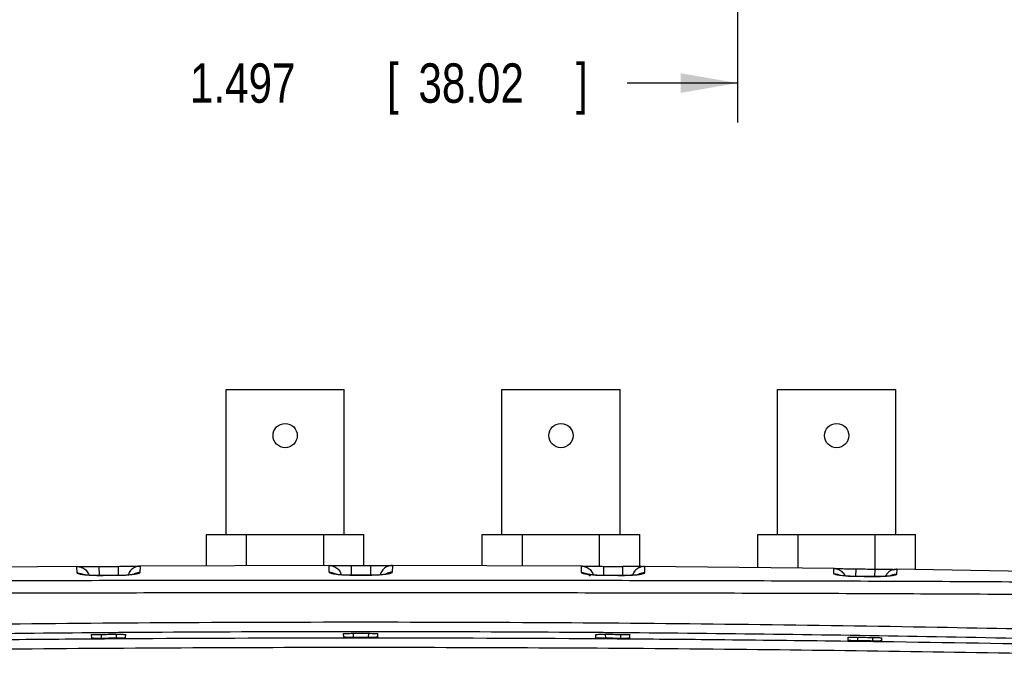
# Model space of a CAD drawing. Header units: inches. Extents: x 0 to 34, y 0 to 22.
# Tile 10 of 111: x 10.9 to 14.1, y 5.3 to 7.3. Entities that reach past the tile are written whole.
import ezdxf

# ---------------------------------------------------------------- set-up
doc = ezdxf.new("R2010")
doc.units = ezdxf.units.IN
doc.header["$LTSCALE"] = 1.87
doc.header["$MEASUREMENT"] = 0
doc.layers.get('0').update_dxf_attribs({"linetype": 'CONTINUOUS'})
doc.layers.add('DIMENSIONS', color=7, linetype='CONTINUOUS')
doc.styles.get("Standard").update_dxf_attribs({"font": 'txt', "width": 0.8})
doc.dimstyles.new('DIMSTYLE_1', dxfattribs={"dimtxt": 0.125, "dimasz": 0.18, "dimexe": 0.18, "dimexo": 0.0625, "dimgap": 0.09, "dimtad": 0, "dimtih": 1, "dimtoh": 1, "dimdec": 3, "dimzin": 4, "dimdsep": 46, "dimtxsty": 'STANDARD', "dimblk": '_FILLED', "dimblk1": '_FILLED', "dimblk2": '_FILLED', "dimcen": 0.09, "dimadec": 0, "dimazin": 0, "dimtp": 0.001, "dimtm": 0.001, "dimtfac": 1, "dimtdec": 3, "dimtofl": 0, "dimtmove": 0, "dimatfit": 3, "dimldrblk": '_FILLED', "dimfxl": 1, "dimtolj": 1, "dimtzin": 4, "dimarcsym": 0})

# ---------------------------------------------------------------- blocks, each defined once
blk = doc.blocks.new('_FILLED')
at = {"color": 0, "linetype": 'BYBLOCK'}
blk.add_solid([(0, 0), (-1, 0.174), (-1, -0.174)], dxfattribs=at)
blk = doc.blocks.new('*D8')
at = {"layer": 'DIMENSIONS', "color": 2, "linetype": 'CONTINUOUS'}
for p, q in [((13.2043, 9.9571), (13.2043, 7.009)), ((14.701, 9.9571), (14.701, 7.009)), ((13.2043, 7.134), (12.8547, 7.134)), ((14.701, 7.134), (15.061, 7.134))]:
    blk.add_line(p, q, dxfattribs=at)
at = {"layer": 'DIMENSIONS', "color": 2, "linetype": 'CONTINUOUS', "xscale": 0.18, "yscale": 0.18, "zscale": 0.18}
blk.add_blockref('_FILLED', (13.2043, 7.134), dxfattribs=at)
at = {"layer": 'DIMENSIONS', "color": 2, "linetype": 'CONTINUOUS', "xscale": 0.18, "yscale": 0.18, "zscale": 0.18, "rotation": 180}
blk.add_blockref('_FILLED', (14.701, 7.134), dxfattribs=at)
at = {"layer": 'DIMENSIONS', "color": 2, "linetype": 'CONTINUOUS', "width": 0.8}
for s, p in [('1.497', (11.4672, 7.0715)), ('[', (12.0922, 7.0715)), ('38.02', (12.1922, 7.0715)), (']', (12.6922, 7.0715))]:
    blk.add_text(s, height=0.125, dxfattribs=at).set_placement(p)

msp = doc.modelspace()

# ---------------------------------------------------------------- linework, layer by layer
at = {"color": 7, "linetype": 'CONTINUOUS'}
for p, q in [((11.5817, 5.7016), (11.5817, 6.1616)), ((11.5817, 6.1616), (11.9567, 6.1616)), ((11.9567, 5.7016), (11.9567, 6.1616)), ((12.4567, 5.7016), (12.4567, 6.1616)), ((12.4567, 6.1616), (12.8317, 6.1616)), ((12.8317, 5.7016), (12.8317, 6.1616)), ((13.3317, 5.7016), (13.3317, 6.1616)), ((13.3317, 6.1616), (13.7067, 6.1616)), ((13.7067, 5.7016), (13.7067, 6.1616)), ((11.5192, 5.6024), (11.5192, 5.7016)), ((11.5192, 5.7016), (12.0192, 5.7016)), ((11.6468, 5.6028), (11.6468, 5.7016)), ((11.8915, 5.6036), (11.8915, 5.7016)), ((12.0192, 5.6032), (12.0192, 5.7016)), ((12.3942, 5.6027), (12.3942, 5.7016)), ((12.3942, 5.7016), (12.8942, 5.7016)), ((12.5218, 5.6023), (12.5218, 5.7016)), ((12.7665, 5.6008), (12.7665, 5.7016)), ((12.8942, 5.6002), (12.8942, 5.7016)), ((13.2692, 5.5966), (13.2692, 5.7016)), ((13.2692, 5.7016), (13.7692, 5.7016)), ((13.3968, 5.5953), (13.3968, 5.7016)), ((13.6415, 5.5918), (13.6415, 5.7016)), ((13.7692, 5.5903), (13.7692, 5.7016)), ((11.1105, 5.6003), (10.5068, 5.5941)), ((11.1085, 5.6002), (11.1105, 5.6003)), ((11.1092, 5.58), (11.1085, 5.6002)), ((11.1785, 5.6003), (11.1787, 5.5715)), ((11.2393, 5.6007), (11.2395, 5.5716)), ((11.9106, 5.6037), (11.3074, 5.6016)), ((11.3074, 5.6016), (11.3093, 5.6016)), ((11.3093, 5.6016), (11.3086, 5.5812)), ((11.9087, 5.6036), (11.9106, 5.6037)), ((11.9094, 5.5819), (11.9087, 5.6036)), ((11.9787, 5.6032), (11.9787, 5.5797)), ((12.0396, 5.6032), (12.0396, 5.5797)), ((12.7109, 5.6016), (12.1077, 5.6037)), ((12.1077, 5.6037), (12.1096, 5.6036)), ((12.1096, 5.6036), (12.1089, 5.5819)), ((12.7097, 5.5812), (12.709, 5.6016)), ((12.709, 5.6016), (12.7109, 5.6016)), ((12.779, 5.6007), (12.7788, 5.5716)), ((12.8398, 5.6003), (12.8396, 5.5715)), ((12.9021, 5.6003), (12.8875, 5.6002)), ((13.5115, 5.5941), (12.9079, 5.6003)), ((12.9098, 5.6002), (12.9091, 5.58)), ((13.5096, 5.5941), (13.5115, 5.5941)), ((13.5101, 5.5776), (13.5096, 5.5941)), ((13.5796, 5.5927), (13.5792, 5.5684)), ((11.1774, 5.571), (11.1776, 5.5715)), ((11.2365, 5.5716), (11.1776, 5.5715)), ((11.2363, 5.5712), (11.2365, 5.5716)), ((11.9787, 5.5797), (11.9787, 5.5726)), ((11.9797, 5.5721), (11.9797, 5.5726)), ((12.0386, 5.5726), (11.9797, 5.5726)), ((12.0386, 5.5721), (12.0386, 5.5726)), ((12.0396, 5.5797), (12.0396, 5.5726)), ((12.8408, 5.5715), (12.7819, 5.5716)), ((12.782, 5.5712), (12.7819, 5.5716)), ((12.8409, 5.571), (12.8408, 5.5715)), ((13.6428, 5.568), (13.5841, 5.5684)), ((13.5845, 5.568), (13.5841, 5.5684)), ((13.6398, 5.5918), (13.6394, 5.5681)), ((13.6431, 5.5677), (13.6428, 5.568)), ((14.3124, 5.581), (13.7077, 5.5914)), ((13.7077, 5.5914), (13.7098, 5.5913)), ((13.7098, 5.5913), (13.7092, 5.5753)), ((11.1554, 5.373), (11.155, 5.3835)), ((11.185, 5.3848), (11.1854, 5.3721)), ((11.2334, 5.3852), (11.2329, 5.3724)), ((11.2629, 5.3737), (11.2633, 5.3843)), ((11.9553, 5.3761), (11.9549, 5.3871)), ((11.9848, 5.3882), (11.9853, 5.375)), ((12.0335, 5.3882), (12.033, 5.375)), ((12.063, 5.3761), (12.0634, 5.3871)), ((12.7554, 5.3737), (12.755, 5.3843)), ((12.7849, 5.3852), (12.7854, 5.3724)), ((12.8334, 5.3848), (12.8329, 5.3721)), ((12.8629, 5.373), (12.8633, 5.3835)), ((13.5556, 5.3658), (13.5553, 5.3753)), ((13.5853, 5.3758), (13.5857, 5.3644)), ((13.633, 5.3752), (13.6326, 5.3637)), ((13.6626, 5.3644), (13.6629, 5.3737))]:
    msp.add_line(p, q, dxfattribs=at)
for points in [[(12.8875, 5.6002), (12.8825, 5.6002), (12.877, 5.6002), (12.8709, 5.6002), (12.8644, 5.6002), (12.8574, 5.6002), (12.8501, 5.6002), (12.8424, 5.6003), (12.8398, 5.6003)], [(11.1776, 5.5715), (11.1677, 5.5716), (11.1546, 5.572), (11.1436, 5.5728), (11.135, 5.5738), (11.1291, 5.5747), (11.1274, 5.5751)], [(11.2901, 5.5758), (11.291, 5.5761), (11.2901, 5.5759), (11.2849, 5.5749), (11.2762, 5.5737), (11.2647, 5.5726), (11.2507, 5.5719), (11.2365, 5.5716)], [(11.9797, 5.5726), (11.9695, 5.5727), (11.9563, 5.5732), (11.945, 5.5741), (11.9362, 5.5751), (11.9301, 5.5761), (11.9281, 5.5765)], [(12.0911, 5.5768), (12.0907, 5.5767), (12.0873, 5.576), (12.0812, 5.575), (12.0725, 5.574), (12.0617, 5.5732), (12.0491, 5.5727), (12.0386, 5.5726)], [(12.7819, 5.5716), (12.7712, 5.5718), (12.7577, 5.5724), (12.7461, 5.5733), (12.7369, 5.5743), (12.7305, 5.5754), (12.7284, 5.5758)], [(12.8905, 5.5748), (12.8915, 5.5752), (12.8907, 5.575), (12.8858, 5.5741), (12.8777, 5.5731), (12.8668, 5.5722), (12.8535, 5.5716), (12.8408, 5.5715)], [(13.5841, 5.5684), (13.5748, 5.5685), (13.5615, 5.5691), (13.5498, 5.5699), (13.5402, 5.5708), (13.5328, 5.5718), (13.5281, 5.5727), (13.5268, 5.573)], [(13.6929, 5.5712), (13.6925, 5.5711), (13.689, 5.5705), (13.6829, 5.5697), (13.6744, 5.569), (13.6641, 5.5684), (13.652, 5.5681), (13.6428, 5.568)]]:
    msp.add_lwpolyline(points, dxfattribs=at)
for centre in [(11.7692, 6.0156), (12.6442, 6.0156), (13.5192, 6.0156)]:
    msp.add_circle(centre, 0.0385, dxfattribs=at)
for points, knots in [([(11.1085, 5.6002), (11.1136, 5.6003), (11.124, 5.5983), (11.1372, 5.5898), (11.1432, 5.5813), (11.1453, 5.5766)], [0, 0, 0, 0, 0.333335, 0.666669, 1, 1, 1, 1]), ([(11.1106, 5.6007), (11.111, 5.6006), (11.1164, 5.599), (11.1191, 5.5999), (11.122, 5.6003)], [0, 0, 0, 0, 0.092355, 1, 1, 1, 1]), ([(11.122, 5.6003), (11.1265, 5.6008), (11.1393, 5.5998), (11.1576, 5.6003), (11.1713, 5.6002), (11.1785, 5.6003)], [0, 0, 0, 0, 0.274951, 0.619436, 1, 1, 1, 1]), ([(11.1785, 5.6003), (11.1886, 5.6003), (11.2089, 5.6005), (11.2291, 5.6006), (11.2393, 5.6007)], [0, 0, 0, 0, 0.500001, 1, 1, 1, 1]), ([(11.2393, 5.6007), (11.2465, 5.6007), (11.2603, 5.601), (11.2786, 5.6008), (11.2913, 5.602), (11.2958, 5.6014)], [0, 0, 0, 0, 0.381373, 0.725527, 1, 1, 1, 1]), ([(11.2944, 5.5986), (11.2897, 5.5967), (11.281, 5.591), (11.275, 5.5825), (11.273, 5.5778)], [0, 0, 0, 0, 0.500002, 1, 1, 1, 1]), ([(11.2958, 5.6014), (11.2987, 5.6011), (11.3014, 5.6003), (11.3068, 5.6019), (11.3073, 5.602)], [0, 0, 0, 0, 0.907613, 1, 1, 1, 1]), ([(11.9107, 5.6041), (11.9112, 5.604), (11.9166, 5.6024), (11.9193, 5.6032), (11.9222, 5.6036)], [0, 0, 0, 0, 0.093788, 1, 1, 1, 1]), ([(11.9222, 5.6036), (11.9267, 5.6041), (11.9394, 5.603), (11.9577, 5.6034), (11.9715, 5.6032), (11.9787, 5.6032)], [0, 0, 0, 0, 0.274815, 0.619081, 1, 1, 1, 1]), ([(11.9237, 5.6007), (11.9284, 5.5988), (11.9372, 5.5931), (11.9432, 5.5846), (11.9452, 5.5799)], [0, 0, 0, 0, 0.500002, 1, 1, 1, 1]), ([(12.0396, 5.6032), (12.0468, 5.6032), (12.0606, 5.6034), (12.0789, 5.603), (12.0916, 5.6041), (12.0961, 5.6036)], [0, 0, 0, 0, 0.381342, 0.725487, 1, 1, 1, 1]), ([(12.0946, 5.6007), (12.0899, 5.5988), (12.0811, 5.5931), (12.0752, 5.5846), (12.0731, 5.5799)], [0, 0, 0, 0, 0.500002, 1, 1, 1, 1]), ([(12.0961, 5.6036), (12.099, 5.6032), (12.1017, 5.6024), (12.1072, 5.604), (12.1076, 5.6041)], [0, 0, 0, 0, 0.906395, 1, 1, 1, 1]), ([(12.711, 5.602), (12.7115, 5.6019), (12.7169, 5.6002), (12.7196, 5.6011), (12.7225, 5.6014)], [0, 0, 0, 0, 0.092612, 1, 1, 1, 1]), ([(12.7225, 5.6014), (12.727, 5.602), (12.7398, 5.6008), (12.7581, 5.601), (12.7719, 5.6007), (12.779, 5.6007)], [0, 0, 0, 0, 0.274873, 0.619376, 1, 1, 1, 1]), ([(12.7239, 5.5986), (12.7287, 5.5967), (12.7373, 5.591), (12.7433, 5.5825), (12.7453, 5.5778)], [0, 0, 0, 0, 0.500002, 1, 1, 1, 1]), ([(12.779, 5.6007), (12.7892, 5.6006), (12.8094, 5.6005), (12.8297, 5.6003), (12.8398, 5.6003)], [0, 0, 0, 0, 0.499999, 1, 1, 1, 1]), ([(12.9098, 5.6002), (12.9047, 5.6003), (12.8943, 5.5983), (12.8811, 5.5898), (12.8751, 5.5813), (12.873, 5.5766)], [0, 0, 0, 0, 0.333335, 0.666669, 1, 1, 1, 1]), ([(13.5096, 5.5941), (13.5146, 5.594), (13.5248, 5.5919), (13.5377, 5.5833), (13.5436, 5.5749), (13.5456, 5.5702)], [0, 0, 0, 0, 0.333336, 0.666669, 1, 1, 1, 1]), ([(13.5116, 5.5945), (13.5121, 5.5943), (13.5175, 5.5927), (13.5201, 5.5935), (13.5231, 5.5938)], [0, 0, 0, 0, 0.088694, 1, 1, 1, 1]), ([(13.5231, 5.5938), (13.5276, 5.5943), (13.5403, 5.593), (13.5586, 5.5931), (13.5724, 5.5928), (13.5796, 5.5927)], [0, 0, 0, 0, 0.274827, 0.619343, 1, 1, 1, 1]), ([(13.5796, 5.5927), (13.5896, 5.5925), (13.6097, 5.5923), (13.6298, 5.592), (13.6398, 5.5918)], [0, 0, 0, 0, 0.499999, 1, 1, 1, 1]), ([(13.6398, 5.5918), (13.647, 5.5917), (13.6608, 5.5917), (13.679, 5.5911), (13.6917, 5.5921), (13.6962, 5.5915)], [0, 0, 0, 0, 0.381293, 0.725421, 1, 1, 1, 1]), ([(11.1092, 5.58), (11.1143, 5.5801), (11.1209, 5.5789), (11.1269, 5.5761), (11.1281, 5.5755)], [0, 0, 0, 0, 0.785784, 1, 1, 1, 1]), ([(11.1376, 5.5728), (11.1324, 5.5733), (11.1237, 5.5744), (11.1152, 5.5764), (11.1093, 5.5786), (11.1092, 5.58)], [0, 0, 0, 0, 0.512651, 0.853091, 1, 1, 1, 1]), ([(11.1774, 5.571), (11.1704, 5.571), (11.1571, 5.5713), (11.1439, 5.5721), (11.1376, 5.5728)], [0, 0, 0, 0, 0.525073, 1, 1, 1, 1]), ([(11.2363, 5.5712), (11.2265, 5.5712), (11.2068, 5.5711), (11.1872, 5.5711), (11.1774, 5.571)], [0, 0, 0, 0, 0.499984, 1, 1, 1, 1]), ([(11.2782, 5.5733), (11.2714, 5.5726), (11.2576, 5.5716), (11.2436, 5.5712), (11.2363, 5.5712)], [0, 0, 0, 0, 0.478934, 1, 1, 1, 1]), ([(11.3086, 5.5812), (11.3085, 5.5796), (11.3021, 5.5773), (11.293, 5.5751), (11.2837, 5.5739), (11.2782, 5.5733)], [0, 0, 0, 0, 0.147157, 0.488588, 1, 1, 1, 1]), ([(11.3086, 5.5812), (11.3035, 5.5812), (11.297, 5.5799), (11.291, 5.5771), (11.2897, 5.5764)], [0, 0, 0, 0, 0.778128, 1, 1, 1, 1]), ([(11.9388, 5.5741), (11.9335, 5.5747), (11.9245, 5.5759), (11.9155, 5.578), (11.9095, 5.5804), (11.9094, 5.5819)], [0, 0, 0, 0, 0.510911, 0.851664, 1, 1, 1, 1]), ([(11.9094, 5.5819), (11.9145, 5.5819), (11.9212, 5.5806), (11.9273, 5.5778), (11.9286, 5.577)], [0, 0, 0, 0, 0.766848, 1, 1, 1, 1]), ([(11.9797, 5.5721), (11.9725, 5.5721), (11.9623, 5.5724), (11.9523, 5.5729), (11.9493, 5.5732)], [0, 0, 0, 0, 0.703872, 1, 1, 1, 1]), ([(12.0386, 5.5721), (12.0288, 5.5721), (12.0092, 5.5721), (11.9895, 5.5721), (11.9797, 5.5721)], [0, 0, 0, 0, 0.5, 1, 1, 1, 1]), ([(12.069, 5.5732), (12.066, 5.5729), (12.056, 5.5724), (12.0458, 5.5721), (12.0386, 5.5721)], [0, 0, 0, 0, 0.29736, 1, 1, 1, 1]), ([(12.1089, 5.5819), (12.1088, 5.5804), (12.1027, 5.578), (12.0938, 5.5759), (12.0848, 5.5747), (12.0795, 5.5741)], [0, 0, 0, 0, 0.148756, 0.489365, 1, 1, 1, 1]), ([(12.1089, 5.5819), (12.1038, 5.5819), (12.0971, 5.5806), (12.0911, 5.5778), (12.0897, 5.5771)], [0, 0, 0, 0, 0.768891, 1, 1, 1, 1]), ([(12.7401, 5.5733), (12.7346, 5.5739), (12.7253, 5.5751), (12.7161, 5.5773), (12.7098, 5.5796), (12.7097, 5.5812)], [0, 0, 0, 0, 0.511693, 0.853244, 1, 1, 1, 1]), ([(12.7097, 5.5812), (12.7148, 5.5812), (12.725, 5.5792), (12.7337, 5.5735), (12.7374, 5.57)], [0, 0, 0, 0, 0.500515, 1, 1, 1, 1]), ([(12.782, 5.5712), (12.7747, 5.5712), (12.7607, 5.5716), (12.7469, 5.5726), (12.7401, 5.5733)], [0, 0, 0, 0, 0.521891, 1, 1, 1, 1]), ([(12.8409, 5.571), (12.8311, 5.5711), (12.8115, 5.5711), (12.7918, 5.5712), (12.782, 5.5712)], [0, 0, 0, 0, 0.500016, 1, 1, 1, 1]), ([(12.8807, 5.5728), (12.8743, 5.5721), (12.8612, 5.5713), (12.8479, 5.571), (12.8409, 5.571)], [0, 0, 0, 0, 0.475853, 1, 1, 1, 1]), ([(12.9091, 5.58), (12.909, 5.5786), (12.9031, 5.5763), (12.8946, 5.5744), (12.8858, 5.5733), (12.8807, 5.5728)], [0, 0, 0, 0, 0.147346, 0.487618, 1, 1, 1, 1]), ([(12.9091, 5.58), (12.904, 5.5801), (12.8974, 5.5789), (12.8914, 5.5761), (12.8902, 5.5755)], [0, 0, 0, 0, 0.785994, 1, 1, 1, 1]), ([(13.5101, 5.5776), (13.5152, 5.5776), (13.5213, 5.5763), (13.527, 5.5737), (13.5279, 5.5732)], [0, 0, 0, 0, 0.821807, 1, 1, 1, 1]), ([(13.5415, 5.5702), (13.5358, 5.5707), (13.5261, 5.5719), (13.5169, 5.5741), (13.5102, 5.5761), (13.5101, 5.5776)], [0, 0, 0, 0, 0.514738, 0.857531, 1, 1, 1, 1]), ([(13.5845, 5.568), (13.577, 5.5681), (13.5626, 5.5684), (13.5484, 5.5695), (13.5415, 5.5702)], [0, 0, 0, 0, 0.520531, 1, 1, 1, 1]), ([(13.6431, 5.5677), (13.6334, 5.5677), (13.6138, 5.5678), (13.5942, 5.568), (13.5845, 5.568)], [0, 0, 0, 0, 0.500023, 1, 1, 1, 1]), ([(13.6818, 5.5691), (13.6756, 5.5685), (13.6629, 5.5678), (13.6499, 5.5676), (13.6431, 5.5677)], [0, 0, 0, 0, 0.474089, 1, 1, 1, 1]), ([(13.7098, 5.5913), (13.7046, 5.5914), (13.6942, 5.5895), (13.6851, 5.5837), (13.6812, 5.5799), (13.681, 5.5797)], [0, 0, 0, 0, 0.486242, 0.972482, 1, 1, 1, 1]), ([(13.7092, 5.5753), (13.7092, 5.5739), (13.7033, 5.5721), (13.6953, 5.5704), (13.6868, 5.5695), (13.6818, 5.5691)], [0, 0, 0, 0, 0.142845, 0.483328, 1, 1, 1, 1]), ([(13.7092, 5.5753), (13.7041, 5.5754), (13.6979, 5.5743), (13.6922, 5.5718), (13.6913, 5.5714)], [0, 0, 0, 0, 0.838555, 1, 1, 1, 1]), ([(13.6962, 5.5915), (13.6992, 5.5911), (13.7018, 5.5901), (13.7072, 5.5917), (13.7076, 5.5918)], [0, 0, 0, 0, 0.912052, 1, 1, 1, 1]), ([(9.1774, 5.5458), (9.3022, 5.5471), (9.5524, 5.5494), (9.9282, 5.552), (10.3053, 5.5539), (10.6832, 5.5552), (11.0616, 5.5562), (11.4405, 5.5567), (11.8196, 5.557), (12.1987, 5.557), (12.5778, 5.5567), (12.9567, 5.5562), (13.3352, 5.5552), (13.713, 5.5539), (14.0901, 5.552), (14.4659, 5.5494), (14.7161, 5.5471), (14.8409, 5.5458)], [0, 0, 0, 0, 0.066116, 0.132506, 0.199099, 0.265837, 0.332677, 0.399582, 0.466524, 0.533477, 0.600418, 0.667323, 0.734163, 0.800902, 0.867494, 0.933884, 1, 1, 1, 1]), ([(9.1743, 5.5062), (9.2992, 5.5075), (9.5496, 5.5098), (9.9259, 5.5125), (10.3034, 5.5144), (10.6817, 5.5158), (11.0606, 5.5168), (11.4399, 5.5174), (11.8194, 5.5177), (12.1989, 5.5177), (12.5784, 5.5174), (12.9577, 5.5168), (13.3366, 5.5158), (13.7149, 5.5144), (14.0924, 5.5125), (14.4687, 5.5098), (14.7191, 5.5075), (14.844, 5.5062)], [0, 0, 0, 0, 0.066116, 0.132506, 0.199099, 0.265838, 0.332677, 0.399582, 0.466524, 0.533477, 0.600418, 0.667323, 0.734163, 0.800902, 0.867494, 0.933884, 1, 1, 1, 1]), ([(14.844, 5.3837), (14.5088, 5.3931), (13.7743, 5.4099), (12.6188, 5.4238), (11.3992, 5.4238), (10.2438, 5.4099), (9.5093, 5.3931), (9.1743, 5.3837)], [0, 0, 0, 0, 0.177416, 0.388703, 0.611333, 0.822667, 1, 1, 1, 1]), ([(11.1549, 5.3896), (10.8306, 5.3869), (10.1716, 5.3782), (9.5127, 5.3631), (9.1781, 5.3537)], [0, 0, 0, 0, 0.492109, 1, 1, 1, 1]), ([(11.155, 5.3835), (11.155, 5.3843), (11.1595, 5.3835), (11.164, 5.3848), (11.1737, 5.3845), (11.1803, 5.3848), (11.1841, 5.3848)], [0, 0, 0, 0, 0.076601, 0.292703, 0.616728, 1, 1, 1, 1]), ([(11.1841, 5.3848), (11.1921, 5.3849), (11.2083, 5.385), (11.2244, 5.3851), (11.2325, 5.3852)], [0, 0, 0, 0, 0.499995, 1, 1, 1, 1]), ([(11.2325, 5.3852), (11.2364, 5.3852), (11.2434, 5.3851), (11.2538, 5.3855), (11.2585, 5.3842), (11.2633, 5.3851), (11.2633, 5.3843)], [0, 0, 0, 0, 0.380929, 0.70574, 0.923099, 1, 1, 1, 1]), ([(11.2629, 5.3737), (11.2629, 5.3729), (11.2583, 5.3738), (11.2536, 5.3724), (11.2436, 5.3727), (11.2367, 5.3725), (11.2329, 5.3724)], [0, 0, 0, 0, 0.077722, 0.295126, 0.619244, 1, 1, 1, 1]), ([(11.9549, 5.3932), (11.7628, 5.3931), (11.5323, 5.3923), (11.3017, 5.3907), (11.2632, 5.3905)], [0, 0, 0, 0, 0.833079, 1, 1, 1, 1]), ([(11.9549, 5.3871), (11.9549, 5.3879), (11.9596, 5.387), (11.9642, 5.3883), (11.9742, 5.388), (11.981, 5.3882), (11.9848, 5.3882)], [0, 0, 0, 0, 0.077085, 0.294311, 0.618656, 1, 1, 1, 1]), ([(11.9853, 5.375), (11.9815, 5.375), (11.9746, 5.3752), (11.9646, 5.3749), (11.9599, 5.3762), (11.9553, 5.3753), (11.9553, 5.3761)], [0, 0, 0, 0, 0.382373, 0.706571, 0.922987, 1, 1, 1, 1]), ([(11.9553, 5.374), (11.9654, 5.374), (12.0013, 5.374), (12.0372, 5.374), (12.063, 5.374)], [0, 0, 0, 0, 0.280166, 1, 1, 1, 1]), ([(12.063, 5.3761), (12.063, 5.3753), (12.0584, 5.3762), (12.0537, 5.3749), (12.0437, 5.3752), (12.0368, 5.375), (12.033, 5.375)], [0, 0, 0, 0, 0.077664, 0.295059, 0.619204, 1, 1, 1, 1]), ([(12.0335, 5.3882), (12.0373, 5.3882), (12.0442, 5.388), (12.0542, 5.3883), (12.0587, 5.387), (12.0634, 5.3879), (12.0634, 5.3871)], [0, 0, 0, 0, 0.382935, 0.707342, 0.923578, 1, 1, 1, 1]), ([(12.7551, 5.3905), (12.7165, 5.3907), (12.486, 5.3923), (12.2554, 5.3931), (12.0634, 5.3932)], [0, 0, 0, 0, 0.167216, 1, 1, 1, 1]), ([(12.755, 5.3843), (12.755, 5.3851), (12.7599, 5.3842), (12.7646, 5.3855), (12.7749, 5.3851), (12.7819, 5.3852), (12.7858, 5.3852)], [0, 0, 0, 0, 0.077989, 0.297375, 0.622473, 1, 1, 1, 1]), ([(12.7854, 5.3724), (12.7816, 5.3725), (12.7747, 5.3727), (12.7647, 5.3724), (12.76, 5.3738), (12.7554, 5.3729), (12.7554, 5.3737)], [0, 0, 0, 0, 0.382333, 0.706503, 0.92293, 1, 1, 1, 1]), ([(12.7858, 5.3852), (12.7939, 5.3851), (12.81, 5.385), (12.8262, 5.3849), (12.8343, 5.3848)], [0, 0, 0, 0, 0.500005, 1, 1, 1, 1]), ([(12.8343, 5.3848), (12.838, 5.3848), (12.8446, 5.3845), (12.8544, 5.3848), (12.8588, 5.3835), (12.8633, 5.3843), (12.8633, 5.3835)], [0, 0, 0, 0, 0.384894, 0.708901, 0.92404, 1, 1, 1, 1]), ([(14.8402, 5.3537), (14.5055, 5.3631), (13.8465, 5.3782), (13.1875, 5.3869), (12.8634, 5.3896)], [0, 0, 0, 0, 0.508129, 1, 1, 1, 1]), ([(13.5553, 5.3753), (13.5553, 5.3761), (13.5604, 5.375), (13.5653, 5.3764), (13.5759, 5.3759), (13.583, 5.3759), (13.587, 5.3759)], [0, 0, 0, 0, 0.078894, 0.3004, 0.626003, 1, 1, 1, 1]), ([(13.587, 5.3759), (13.595, 5.3758), (13.6109, 5.3755), (13.6268, 5.3753), (13.6348, 5.3751)], [0, 0, 0, 0, 0.50001, 1, 1, 1, 1]), ([(13.6348, 5.3751), (13.6384, 5.3751), (13.6449, 5.3748), (13.6543, 5.3749), (13.6586, 5.3737), (13.663, 5.3744), (13.6629, 5.3737)], [0, 0, 0, 0, 0.38681, 0.710419, 0.924486, 1, 1, 1, 1]), ([(8.7832, 5.2994), (9.1002, 5.3082), (9.7795, 5.3242), (10.8469, 5.34), (11.9902, 5.346), (13.1416, 5.3404), (14.2249, 5.3245), (14.9153, 5.3082), (15.2351, 5.2994)], [0, 0, 0, 0, 0.147412, 0.315907, 0.496331, 0.678933, 0.851246, 1, 1, 1, 1]), ([(10.4627, 5.3637), (10.5821, 5.3653), (10.813, 5.368), (11.0439, 5.37), (11.1554, 5.3709)], [0, 0, 0, 0, 0.517222, 1, 1, 1, 1]), ([(11.1854, 5.3721), (11.1816, 5.3721), (11.1747, 5.3722), (11.1647, 5.3718), (11.16, 5.3731), (11.1554, 5.3722), (11.1554, 5.373)], [0, 0, 0, 0, 0.382418, 0.706644, 0.923048, 1, 1, 1, 1]), ([(11.2329, 5.3724), (11.225, 5.3724), (11.2092, 5.3723), (11.1933, 5.3722), (11.1854, 5.3721)], [0, 0, 0, 0, 0.500001, 1, 1, 1, 1]), ([(12.8329, 5.3721), (12.825, 5.3722), (12.8091, 5.3723), (12.7933, 5.3724), (12.7854, 5.3724)], [0, 0, 0, 0, 0.499999, 1, 1, 1, 1]), ([(12.8629, 5.373), (12.8629, 5.3722), (12.8583, 5.3731), (12.8536, 5.3718), (12.8436, 5.3722), (12.8367, 5.3721), (12.8329, 5.3721)], [0, 0, 0, 0, 0.077604, 0.294986, 0.619158, 1, 1, 1, 1]), ([(12.8629, 5.3709), (12.9633, 5.3701), (13.1942, 5.3681), (13.4251, 5.3655), (13.5556, 5.3637)], [0, 0, 0, 0, 0.434706, 1, 1, 1, 1]), ([(13.5857, 5.3644), (13.5818, 5.3644), (13.575, 5.3647), (13.565, 5.3645), (13.5603, 5.3659), (13.5557, 5.3651), (13.5556, 5.3658)], [0, 0, 0, 0, 0.3823, 0.706441, 0.922874, 1, 1, 1, 1]), ([(13.6326, 5.3637), (13.6248, 5.3639), (13.6091, 5.3641), (13.5935, 5.3643), (13.5857, 5.3644)], [0, 0, 0, 0, 0.500001, 1, 1, 1, 1]), ([(13.6626, 5.3644), (13.6626, 5.3636), (13.658, 5.3646), (13.6533, 5.3633), (13.6433, 5.3638), (13.6364, 5.3637), (13.6326, 5.3637)], [0, 0, 0, 0, 0.077542, 0.294908, 0.619106, 1, 1, 1, 1]), ([(13.6626, 5.3623), (13.8671, 5.3594), (14.0982, 5.3555), (14.3294, 5.3509), (14.3561, 5.3504)], [0, 0, 0, 0, 0.884666, 1, 1, 1, 1])]:
    msp.add_open_spline(points, degree=3, knots=knots, dxfattribs=at)
for points in [[(11.1109, 5.6006), (11.1108, 5.6006), (11.1107, 5.6006), (11.1106, 5.6007)], [(11.3074, 5.6015), (11.303, 5.6013), (11.2985, 5.6003), (11.2944, 5.5986)], [(11.3073, 5.602), (11.3071, 5.602), (11.307, 5.602), (11.3069, 5.6019)], [(11.3093, 5.6016), (11.3087, 5.6016), (11.3081, 5.6016), (11.3074, 5.6015)], [(11.9087, 5.6036), (11.9093, 5.6036), (11.9099, 5.6036), (11.9105, 5.6036)], [(11.9105, 5.6036), (11.915, 5.6034), (11.9195, 5.6024), (11.9237, 5.6007)], [(11.9787, 5.6032), (11.9888, 5.6032), (12.0092, 5.6032), (12.0295, 5.6032), (12.0396, 5.6032)], [(12.1078, 5.6036), (12.1033, 5.6034), (12.0988, 5.6024), (12.0946, 5.6007)], [(12.1076, 5.6041), (12.1075, 5.6041), (12.1074, 5.604), (12.1073, 5.604)], [(12.1096, 5.6036), (12.109, 5.6036), (12.1084, 5.6036), (12.1078, 5.6036)], [(12.709, 5.6016), (12.7096, 5.6016), (12.7103, 5.6016), (12.7109, 5.6015)], [(12.7109, 5.6015), (12.7153, 5.6013), (12.7198, 5.6003), (12.7239, 5.5986)], [(12.9079, 5.6007), (12.9078, 5.6007), (12.9078, 5.6007), (12.9078, 5.6007)], [(12.9078, 5.6007), (12.9078, 5.6007), (12.9078, 5.6007), (12.9079, 5.6007)], [(12.9079, 5.6007), (12.909, 5.6009), (12.9098, 5.601), (12.9098, 5.6002)], [(11.1453, 5.5766), (11.1459, 5.5753), (11.1464, 5.5741), (11.1468, 5.5728)], [(11.273, 5.5778), (11.2723, 5.5764), (11.2718, 5.575), (11.2713, 5.5735)], [(11.9493, 5.5732), (11.9458, 5.5734), (11.9423, 5.5737), (11.9388, 5.5741)], [(11.9452, 5.5799), (11.9461, 5.5781), (11.9468, 5.5761), (11.9473, 5.5742)], [(12.0795, 5.5741), (12.076, 5.5737), (12.0725, 5.5734), (12.069, 5.5732)], [(12.0731, 5.5799), (12.0722, 5.5781), (12.0715, 5.5761), (12.071, 5.5741)], [(12.7453, 5.5778), (12.746, 5.5764), (12.7465, 5.5749), (12.747, 5.5734)], [(12.873, 5.5766), (12.8724, 5.5753), (12.8719, 5.5741), (12.8715, 5.5728)], [(13.681, 5.5797), (13.6779, 5.5766), (13.6753, 5.573), (13.6733, 5.569)], [(11.184, 5.3898), (11.1743, 5.3898), (11.1646, 5.3897), (11.1549, 5.3896)], [(11.2325, 5.3902), (11.2163, 5.3901), (11.2001, 5.39), (11.184, 5.3898)], [(11.2632, 5.3905), (11.253, 5.3904), (11.2427, 5.3903), (11.2325, 5.3902)], [(11.263, 5.3716), (11.4937, 5.3731), (11.7245, 5.3739), (11.9553, 5.374)], [(11.9848, 5.3932), (11.9748, 5.3932), (11.9649, 5.3932), (11.9549, 5.3932)], [(12.0335, 5.3932), (12.0173, 5.3932), (12.001, 5.3932), (11.9848, 5.3932)], [(11.9848, 5.3882), (11.9929, 5.3882), (12.0092, 5.3882), (12.0254, 5.3882), (12.0335, 5.3882)], [(12.033, 5.375), (12.0251, 5.375), (12.0092, 5.375), (11.9932, 5.375), (11.9853, 5.375)], [(12.0634, 5.3932), (12.0534, 5.3932), (12.0435, 5.3932), (12.0335, 5.3932)], [(12.063, 5.374), (12.2938, 5.3739), (12.5246, 5.3731), (12.7554, 5.3716)], [(12.7858, 5.3902), (12.7756, 5.3903), (12.7653, 5.3904), (12.7551, 5.3905)], [(12.8343, 5.3898), (12.8182, 5.39), (12.802, 5.3901), (12.7858, 5.3902)], [(12.8634, 5.3896), (12.8537, 5.3897), (12.844, 5.3898), (12.8343, 5.3898)], [(11.1554, 5.3709), (11.1912, 5.3711), (11.2271, 5.3714), (11.263, 5.3716)], [(12.7554, 5.3716), (12.7912, 5.3714), (12.8271, 5.3711), (12.8629, 5.3709)], [(13.5556, 5.3637), (13.5913, 5.3633), (13.6269, 5.3628), (13.6626, 5.3623)]]:
    msp.add_open_spline(points, degree=3, dxfattribs=at)

# ---------------------------------------------------------------- dimensions: what is measured, and where the dimension line sits
at = {"layer": 'DIMENSIONS', "color": 2, "linetype": 'CONTINUOUS'}
dim = msp.add_linear_dim(base=(13.2043, 7.134), p1=(14.701, 9.9571), p2=(13.2043, 9.9571), angle=180, dimstyle='DIMSTYLE_1', dxfattribs=at)
dim.commit()
dim.dimension.update_dxf_attribs({"geometry": '*D8', "text_midpoint": (12.1297, 7.134), "dimtype": 160})

doc.saveas('drawing.dxf')
